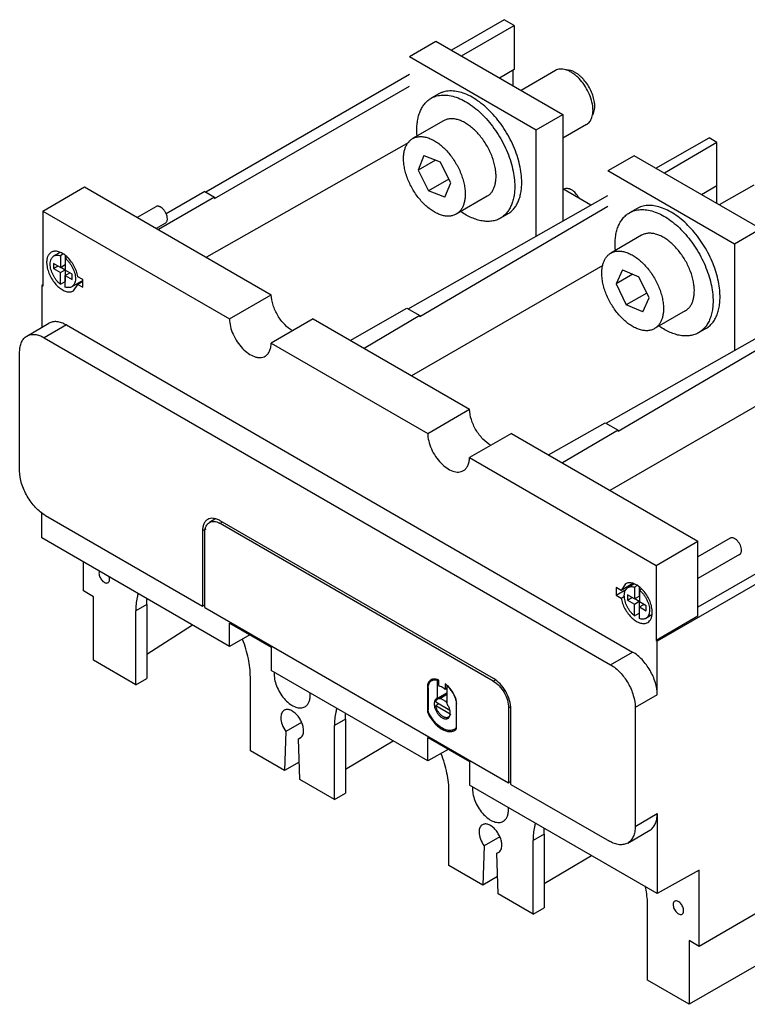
# Model space of a CAD drawing. Header units: millimetres. Extents: x 26 to 203, y 81 to 239.
# Tile 1 of 2: x 26 to 143, y 81 to 239. Entities that reach past the tile are written whole.
import ezdxf

# ---------------------------------------------------------------- set-up
doc = ezdxf.new("R2010")
doc.units = ezdxf.units.MM
doc.header["$LTSCALE"] = 20.775227
doc.layers.get('0').update_dxf_attribs({"linetype": 'CONTINUOUS'})

msp = doc.modelspace()

# ---------------------------------------------------------------- linework, layer by layer
at = {"color": 7}
for p, q in [((103.92, 238.73), (95.44, 233.83)), ((105.52, 237.81), (103.92, 238.73)), ((97.03, 232.91), (105.52, 237.81)), ((105.52, 237.81), (105.52, 230.73)), ((88.69, 232.83), (92.93, 235.28)), ((92.93, 235.28), (113.29, 223.52)), ((88.69, 232.83), (109.05, 221.07)), ((105.52, 230.73), (103.16, 229.37)), ((88.69, 229.93), (56.02, 211.07)), ((105.34, 228.12), (105.34, 230.63)), ((112.12, 230.58), (106.6, 227.39)), ((57.43, 210.05), (88.69, 228.09)), ((93.31, 226.77), (92.18, 226.12)), ((109.05, 221.07), (113.29, 223.52)), ((113.29, 223.52), (113.29, 206.42)), ((94.15, 222.51), (89.2, 219.65)), ((117.12, 221.92), (113.29, 219.71)), ((109.05, 204.02), (109.05, 221.07)), ((128.23, 214.9), (136.79, 219.76)), ((138.02, 219.04), (136.79, 219.76)), ((88.58, 219.03), (56.11, 200.61)), ((138.02, 219.04), (129.61, 214.1)), ((138.02, 209.25), (138.02, 219.04)), ((91.02, 216.93), (90.08, 214.61)), ((91.02, 216.93), (93.63, 215.91)), ((124.75, 216.91), (120.51, 214.46)), ((145.11, 205.15), (124.75, 216.91)), ((92.86, 216.21), (90.08, 214.61)), ((95.31, 212.57), (93.63, 215.91)), ((90.08, 214.61), (91.76, 211.27)), ((140.87, 202.7), (120.51, 214.46)), ((29.86, 208.01), (36.57, 211.89)), ((36.57, 211.89), (66.52, 194.6)), ((95.02, 213.15), (91.76, 211.27)), ((94.37, 210.25), (95.31, 212.57)), ((135.55, 210.67), (138.02, 212.12)), ((143.94, 212.2), (138.42, 209.02)), ((57.43, 210.25), (48.42, 205.05)), ((55.84, 211.17), (49.65, 207.6)), ((55.84, 211.17), (57.43, 210.25)), ((57.43, 210.25), (57.43, 210.05)), ((88.47, 192.34), (120.51, 210.52)), ((94.37, 210.25), (91.76, 211.27)), ((101.15, 210.39), (96.2, 207.53)), ((117.81, 208.99), (113.29, 211.6)), ((113.45, 211.5), (113.51, 211.54)), ((48.01, 208.73), (45.02, 207.01)), ((120.51, 208.75), (90.36, 191.04)), ((29.86, 208.01), (29.86, 195.97)), ((29.86, 208.01), (59.8, 190.72)), ((104.42, 207.53), (103.29, 206.88)), ((125.13, 208.4), (124, 207.75)), ((49.53, 206.1), (48.07, 205.25)), ((125.96, 204.14), (121.02, 201.28)), ((145.11, 205.15), (140.87, 202.7)), ((140.87, 202.7), (140.87, 185.65)), ((32.62, 201.4), (31.64, 200.83)), ((33.13, 201.14), (32.67, 200.87)), ((32.67, 200.87), (32.67, 198.99)), ((33.45, 200.84), (33.45, 199.44)), ((31.56, 199.63), (31.56, 198.81)), ((32.67, 198.99), (31.56, 199.63)), ((31.56, 198.81), (32.27, 199.22)), ((32.67, 198.99), (33.45, 199.44)), ((33.46, 200.41), (33.74, 200.57)), ((33.46, 200.41), (33.46, 198.53)), ((119.74, 199.31), (89.05, 181.59)), ((31.56, 198.81), (32.67, 198.17)), ((32.67, 198.17), (33.45, 198.62)), ((32.67, 196.29), (32.67, 198.17)), ((32.74, 199.03), (33.45, 198.62)), ((33.45, 198.62), (33.45, 196.74)), ((34.57, 197.89), (33.46, 198.53)), ((33.46, 197.71), (34.17, 198.12)), ((33.46, 195.83), (33.46, 197.71)), ((33.46, 197.71), (34.57, 197.07)), ((34.57, 197.07), (34.57, 197.89)), ((36.29, 197.03), (35.47, 197.5)), ((122.9, 198.58), (121.89, 196.34)), ((124.55, 197.88), (121.89, 196.34)), ((122.9, 198.58), (125.53, 197.46)), ((29.86, 196.17), (29.68, 196.07)), ((29.68, 196.07), (29.68, 189.35)), ((29.68, 196.07), (29.86, 195.97)), ((32.67, 196.29), (33.45, 196.74)), ((36.29, 196.91), (34.5, 195.87)), ((34.79, 195.22), (35.47, 196.27)), ((36.29, 196.75), (35.47, 196.27)), ((35.47, 196.27), (36.29, 195.8)), ((36.29, 195.8), (36.29, 197.03)), ((121.89, 196.34), (123.5, 192.98)), ((127.14, 194.1), (125.53, 197.46)), ((59.8, 190.72), (66.52, 194.6)), ((126.77, 194.87), (123.5, 192.98)), ((126.13, 191.86), (123.5, 192.98)), ((126.13, 191.86), (127.14, 194.1)), ((79.19, 187.28), (88.29, 192.44)), ((90.36, 191.25), (81.42, 186)), ((88.29, 192.44), (90.36, 191.25)), ((90.36, 191.25), (90.36, 191.04)), ((120.29, 173.97), (152.33, 192.15)), ((132.96, 192.01), (128.02, 189.16)), ((27.3, 187.98), (30.84, 190.02)), ((33.63, 189.75), (30.09, 187.7)), ((33.63, 189.75), (124.51, 137.28)), ((73.24, 190.72), (66.52, 186.84)), ((73.24, 190.72), (98.34, 176.23)), ((152.33, 190.38), (122.18, 172.67)), ((136.24, 189.16), (135.11, 188.51)), ((30.09, 187.7), (120.98, 135.24)), ((66.52, 186.84), (91.62, 172.35)), ((26.14, 166.34), (26.14, 185.42)), ((151.57, 180.94), (120.87, 163.22)), ((91.62, 172.35), (98.34, 176.23)), ((111.01, 168.91), (120.11, 174.07)), ((120.11, 174.07), (122.18, 172.87)), ((105.06, 172.35), (98.34, 168.47)), ((105.06, 172.35), (135, 155.06)), ((122.18, 172.87), (113.24, 167.62)), ((122.18, 172.87), (122.18, 172.67)), ((98.34, 168.47), (128.29, 151.18)), ((29.68, 155.58), (29.68, 159.61)), ((30.27, 159.18), (55.49, 144.63)), ((57.45, 158.58), (56.59, 158.08)), ((102.16, 133.04), (58.32, 158.35)), ((58.71, 158.12), (58.34, 157.9)), ((56.01, 157.01), (55.49, 156.71)), ((55.49, 156.71), (55.49, 144.63)), ((55.86, 144.41), (55.86, 156.48)), ((102.14, 132.62), (58.34, 157.9)), ((59.8, 138.19), (29.68, 155.58)), ((128.29, 151.18), (135, 155.06)), ((140.15, 155.54), (135, 152.57)), ((135, 143.02), (135, 155.06)), ((153.21, 154.96), (135, 144.45)), ((154.62, 154.14), (128.46, 139.04)), ((36.4, 147.08), (36.4, 151.7)), ((141.67, 152.91), (135, 149.06)), ((128.29, 151.18), (128.29, 139.14)), ((37.99, 146.16), (36.4, 147.08)), ((122.67, 147.16), (121.85, 147.63)), ((121.85, 147.63), (121.85, 146.41)), ((121.85, 146.41), (123.52, 147.37)), ((124.57, 148.26), (122.67, 147.16)), ((123.35, 148.22), (122.67, 147.16)), ((124.71, 148.18), (123.77, 147.63)), ((125.19, 147.9), (124.8, 147.68)), ((124.8, 147.68), (124.8, 145.79)), ((125.58, 147.68), (125.58, 146.24)), ((125.6, 147.22), (125.92, 147.4)), ((125.6, 147.22), (125.6, 145.34)), ((37.99, 135.95), (37.99, 146.16)), ((121.85, 146.41), (122.67, 145.93)), ((122.67, 145.93), (123.19, 146.24)), ((124.8, 145.79), (123.7, 146.43)), ((123.7, 146.43), (123.7, 145.62)), ((123.7, 145.62), (124.41, 146.02)), ((123.7, 145.62), (124.8, 144.98)), ((124.8, 145.79), (125.58, 146.24)), ((124.8, 144.98), (125.58, 145.43)), ((124.88, 145.84), (125.58, 145.43)), ((125.58, 145.43), (125.58, 143.54)), ((126.7, 144.7), (125.6, 145.34)), ((46.54, 144.89), (44.78, 143.87)), ((44.78, 132.03), (44.78, 143.87)), ((46.54, 144.89), (46.54, 133.05)), ((55.49, 144.63), (55.86, 144.84)), ((55.86, 144.41), (104.61, 116.27)), ((124.8, 143.1), (124.8, 144.98)), ((125.6, 144.52), (126.31, 144.93)), ((125.6, 144.52), (126.7, 143.88)), ((125.6, 142.64), (125.6, 144.52)), ((126.7, 143.88), (126.7, 144.7)), ((124.8, 143.1), (125.58, 143.54)), ((127.61, 143.25), (126.63, 142.68)), ((135, 143.02), (128.29, 139.14)), ((46.54, 136.93), (53.86, 141.62)), ((59.8, 138.19), (59.8, 141.93)), ((59.8, 141.93), (66.52, 138.06)), ((63.1, 140.03), (59.8, 138.19)), ((128.29, 139.14), (128.46, 139.04)), ((128.46, 130.43), (128.46, 139.04)), ((66.52, 138.06), (66.52, 134.31)), ((44.78, 132.03), (37.99, 135.95)), ((120.98, 135.24), (124.51, 137.28)), ((91.62, 119.82), (66.52, 134.31)), ((44.78, 132.03), (46.54, 133.05)), ((63.16, 121.42), (63.16, 133.26)), ((92.67, 132.92), (92.26, 132.69)), ((93.31, 132.81), (93.2, 132.75)), ((93.2, 129.86), (93.2, 132.75)), ((93.39, 132.79), (93.31, 132.82)), ((93.39, 131.96), (93.39, 132.79)), ((102.14, 132.62), (102.44, 132.79)), ((91.72, 131.69), (91.57, 131.6)), ((91.57, 131.6), (91.57, 127.95)), ((91.69, 131.54), (91.69, 128.03)), ((94.43, 131.3), (94.72, 131.46)), ((94.53, 132.11), (94.45, 132.17)), ((94.45, 132.17), (94.45, 131.34)), ((94.72, 131.5), (94.45, 131.34)), ((94.72, 131.87), (94.77, 131.9)), ((94.72, 131.87), (94.72, 128.98)), ((93.2, 129.86), (93.04, 129.8)), ((93.2, 129.86), (94.72, 130.74)), ((94.72, 130.62), (93.25, 129.77)), ((94.72, 130.45), (93.66, 129.84)), ((94.53, 129.34), (93.66, 129.84)), ((128.46, 130.43), (124.93, 128.39)), ((91.57, 127.95), (91.69, 128.02)), ((92.92, 129.27), (95.18, 127.97)), ((93.43, 128.98), (92.92, 128.68)), ((92.92, 128.68), (95.23, 127.35)), ((94.53, 129.34), (94.72, 129.45)), ((96.26, 128.94), (96.22, 128.92)), ((96.22, 125.41), (96.22, 128.92)), ((96.26, 125.24), (96.27, 128.89)), ((104.91, 128.5), (104.61, 128.33)), ((104.61, 128.33), (104.61, 116.27)), ((104.99, 116.05), (104.99, 128.14)), ((124.93, 128.39), (124.93, 109.31)), ((202.71, 129.03), (135.18, 90.05)), ((78.42, 126.49), (76.66, 125.47)), ((78.42, 126.49), (78.42, 114.65)), ((91.57, 127.95), (91.59, 127.71)), ((91.72, 127.78), (91.59, 127.71)), ((91.71, 127.39), (91.82, 127.45)), ((94.72, 126.57), (94.87, 126.64)), ((95.11, 126.92), (94.95, 126.83)), ((71.38, 125.99), (68.86, 124.54)), ((76.66, 113.63), (76.66, 125.47)), ((96.23, 125.06), (95.91, 124.87)), ((96.05, 124.97), (95.91, 124.87)), ((95.94, 124.7), (96.13, 124.84)), ((96.05, 124.97), (96.25, 125.09)), ((96.22, 125.41), (96.26, 125.43)), ((96.25, 125.02), (96.26, 125.24)), ((68.86, 124.54), (68.64, 118.26)), ((70.89, 123.37), (71.31, 123.61)), ((70.89, 123.37), (71.17, 123.47)), ((71.12, 116.83), (70.89, 123.37)), ((91.62, 123.56), (98.34, 119.69)), ((91.62, 119.82), (91.62, 123.56)), ((78.42, 118.46), (86.07, 123.03)), ((94.92, 121.66), (91.62, 119.82)), ((68.64, 118.26), (63.16, 121.42)), ((71.02, 119.63), (68.64, 118.26)), ((98.34, 119.69), (98.34, 115.94)), ((201.12, 119.75), (133.59, 80.76)), ((76.66, 113.63), (71.12, 116.83)), ((128.46, 98.55), (98.34, 115.94)), ((104.61, 116.27), (104.99, 116.48)), ((104.99, 116.05), (120.8, 106.92)), ((76.66, 113.63), (78.42, 114.65)), ((95.04, 103.01), (95.04, 114.85)), ((124.93, 109.31), (128.46, 111.35)), ((128.46, 111.35), (128.46, 98.55)), ((103.2, 107.64), (100.67, 106.18)), ((110.3, 108.08), (108.54, 107.06)), ((110.3, 108.08), (110.3, 96.24)), ((123.72, 106.63), (127.25, 108.68)), ((100.67, 106.18), (100.46, 99.89)), ((108.54, 95.22), (108.54, 107.06)), ((102.71, 105), (103.13, 105.24)), ((102.71, 105), (102.99, 105.1)), ((102.94, 98.46), (102.71, 105)), ((110.3, 100.12), (117.89, 104.66)), ((100.46, 99.89), (95.04, 103.01)), ((102.84, 101.26), (100.46, 99.89)), ((135.18, 102.29), (128.46, 98.55)), ((135.18, 90.05), (135.18, 102.29)), ((108.54, 95.22), (102.94, 98.46)), ((126.92, 84.61), (126.92, 96.45)), ((108.54, 95.22), (110.3, 96.24)), ((135.18, 90.05), (133.59, 90.97)), ((133.59, 90.97), (133.59, 80.76)), ((133.59, 80.76), (126.92, 84.61))]:
    msp.add_line(p, q, dxfattribs=at)
for centre, radius, start, end in [((94.04, 213.44), 8.56, 7.4644, 10.8086), ((133.65, 202.72), 11.95, 183.8385, 184.851), ((35.64, 199.45), 3.49, 231.0309, 231.3994), ((126.04, 195.09), 8.38, 6.0904, 10.8248), ((56.76, 155.18), 3.15, 59.972, 62.6977), ((127.77, 146.26), 3.49, 231.0309, 231.3994), ((92.55, 132.04), 0.876, 113.4543, 119.97), ((90.59, 127.48), 6.08, 46.0433, 46.6366), ((90.54, 127.43), 6.16, 38.7493, 46.0281), ((91.87, 128.57), 4.36, 38.0597, 39.4053), ((91.7, 128.44), 4.57, 29.8759, 38.037), ((91.62, 128.39), 4.67, 28.8684, 29.9273), ((92.46, 128.69), 3.77, 13.4414, 14.4423), ((97.85, 130.47), 6.87, 206.6837, 207.2956)]:
    msp.add_arc(centre, radius, start, end, dxfattribs=at)
for points, knots in [([(118.1, 224.89), (118.05, 225.31), (117.85, 226.16), (117.32, 227.38), (116.61, 228.53), (115.88, 229.36), (115.24, 229.91), (114.76, 230.25), (114.28, 230.52), (113.8, 230.7), (113.34, 230.8), (112.89, 230.82), (112.48, 230.75), (112.23, 230.64), (112.12, 230.58)], [0, 0, 0, 0, 0.136124, 0.281196, 0.428272, 0.570086, 0.637022, 0.700376, 0.759694, 0.814757, 0.865651, 0.912834, 0.957188, 1, 1, 1, 1]), ([(118.39, 225.46), (118.35, 225.78), (118.21, 226.42), (117.84, 227.37), (117.34, 228.27), (116.82, 228.96), (116.37, 229.44), (116.01, 229.77), (115.65, 230.05), (114.98, 230.47), (114.34, 230.69), (113.85, 230.67)], [0, 0, 0, 0, 0.129705, 0.267552, 0.408675, 0.547805, 0.615071, 0.680007, 0.742129, 0.801051, 1, 1, 1, 1]), ([(89.88, 221.04), (89.88, 221.33), (89.91, 221.89), (90.02, 222.71), (90.2, 223.46), (90.46, 224.16), (90.79, 224.78), (91.19, 225.32), (91.65, 225.77), (92, 226.02), (92.18, 226.12)], [0, 0, 0, 0, 0.148589, 0.289506, 0.422721, 0.548642, 0.668, 0.781937, 0.891987, 1, 1, 1, 1]), ([(92.18, 226.12), (92.32, 226.2), (92.6, 226.34), (93.06, 226.5), (93.54, 226.6), (94.22, 226.66), (95.13, 226.6), (96.25, 226.3), (97.4, 225.79), (98.55, 225.09), (99.68, 224.2), (100.78, 223.15), (101.8, 221.95), (102.74, 220.64), (103.58, 219.25), (104.29, 217.79), (104.86, 216.3), (105.27, 214.82), (105.53, 213.38), (105.59, 212.43), (105.59, 211.97)], [0, 0, 0, 0, 0.021332, 0.042893, 0.064898, 0.087543, 0.135318, 0.18722, 0.243657, 0.304605, 0.369693, 0.43829, 0.509576, 0.5826, 0.656331, 0.729708, 0.801684, 0.871278, 0.937615, 1, 1, 1, 1]), ([(106.72, 212.62), (106.72, 213.08), (106.66, 214.03), (106.4, 215.48), (105.99, 216.96), (105.42, 218.44), (104.71, 219.9), (103.87, 221.3), (102.93, 222.61), (101.91, 223.8), (100.81, 224.85), (99.68, 225.74), (98.53, 226.45), (97.38, 226.95), (96.26, 227.25), (95.35, 227.32), (94.67, 227.25), (94.19, 227.15), (93.74, 226.99), (93.45, 226.85), (93.31, 226.77)], [0, 0, 0, 0, 0.062385, 0.128722, 0.198315, 0.270291, 0.343668, 0.4174, 0.490424, 0.56171, 0.630308, 0.695395, 0.756343, 0.812781, 0.864682, 0.912457, 0.935102, 0.957107, 0.978668, 1, 1, 1, 1]), ([(117.12, 221.92), (117.21, 221.97), (117.4, 222.11), (117.64, 222.37), (117.84, 222.69), (118.05, 223.19), (118.18, 223.94), (118.15, 224.56), (118.1, 224.89)], [0, 0, 0, 0, 0.103514, 0.209839, 0.321424, 0.440132, 0.702477, 1, 1, 1, 1]), ([(118.12, 223.46), (118.27, 223.74), (118.41, 224.22), (118.45, 224.9), (118.42, 225.27), (118.39, 225.46)], [0, 0, 0, 0, 0.457127, 0.718253, 1, 1, 1, 1]), ([(102.45, 215.04), (102.34, 215.61), (102.01, 216.76), (101.24, 218.4), (100.39, 219.67), (99.61, 220.58), (98.99, 221.19), (98.35, 221.71), (97.7, 222.15), (97.05, 222.48), (96.41, 222.71), (95.78, 222.84), (95.19, 222.85), (94.64, 222.74), (94.3, 222.6), (94.15, 222.51)], [0, 0, 0, 0, 0.139495, 0.286004, 0.432901, 0.504436, 0.573612, 0.63975, 0.702299, 0.760884, 0.815351, 0.865833, 0.912804, 0.957121, 1, 1, 1, 1]), ([(87.81, 215.49), (87.78, 215.72), (87.74, 216.18), (87.75, 216.85), (87.82, 217.48), (87.97, 218.05), (88.18, 218.57), (88.45, 219.01), (88.79, 219.38), (89.06, 219.57), (89.2, 219.65)], [0, 0, 0, 0, 0.152984, 0.29761, 0.43335, 0.560254, 0.678855, 0.790343, 0.896576, 1, 1, 1, 1]), ([(89.2, 219.65), (89.36, 219.74), (89.71, 219.89), (90.29, 219.99), (90.91, 219.97), (91.56, 219.83), (92.23, 219.57), (92.9, 219.2), (93.58, 218.72), (94.23, 218.15), (94.86, 217.5), (95.65, 216.53), (96.32, 215.45), (96.86, 214.3), (97.19, 213.43), (97.44, 212.56), (97.54, 211.98), (97.58, 211.69)], [0, 0, 0, 0, 0.042796, 0.087133, 0.134298, 0.185172, 0.240214, 0.299509, 0.362838, 0.429746, 0.499599, 0.571632, 0.718649, 0.791921, 0.863784, 0.933401, 1, 1, 1, 1]), ([(89.92, 220.09), (89.92, 220.17), (89.89, 220.48), (89.88, 220.8), (89.88, 221.04)], [0, 0, 0, 0, 0.254615, 1, 1, 1, 1]), ([(96.2, 207.53), (96.03, 207.43), (95.68, 207.28), (95.11, 207.19), (94.48, 207.21), (93.83, 207.35), (93.16, 207.61), (92.49, 207.98), (91.81, 208.46), (91.16, 209.03), (90.53, 209.68), (89.74, 210.65), (89.07, 211.73), (88.53, 212.88), (88.2, 213.75), (87.95, 214.62), (87.85, 215.2), (87.81, 215.49)], [0, 0, 0, 0, 0.042796, 0.087133, 0.134298, 0.185172, 0.240214, 0.299509, 0.362838, 0.429746, 0.499599, 0.571632, 0.718649, 0.791921, 0.863784, 0.933401, 1, 1, 1, 1]), ([(101.15, 210.39), (101.28, 210.47), (101.55, 210.66), (101.89, 211.03), (102.16, 211.47), (102.37, 211.98), (102.52, 212.56), (102.59, 213.18), (102.6, 213.85), (102.56, 214.31), (102.53, 214.55)], [0, 0, 0, 0, 0.103423, 0.209654, 0.321142, 0.439742, 0.566645, 0.702385, 0.847015, 1, 1, 1, 1]), ([(97.58, 211.69), (97.61, 211.46), (97.65, 211), (97.64, 210.33), (97.57, 209.7), (97.42, 209.12), (97.21, 208.61), (96.94, 208.17), (96.6, 207.8), (96.33, 207.61), (96.2, 207.53)], [0, 0, 0, 0, 0.152984, 0.29761, 0.43335, 0.560254, 0.678855, 0.790343, 0.896576, 1, 1, 1, 1]), ([(105.59, 211.97), (105.59, 211.68), (105.57, 211.11), (105.46, 210.3), (105.27, 209.54), (105.01, 208.85), (104.68, 208.23), (104.29, 207.69), (103.82, 207.23), (103.47, 206.99), (103.29, 206.88)], [0, 0, 0, 0, 0.148589, 0.289506, 0.422721, 0.548642, 0.668, 0.781937, 0.891987, 1, 1, 1, 1]), ([(104.42, 207.53), (104.61, 207.64), (104.96, 207.88), (105.42, 208.34), (105.82, 208.88), (106.15, 209.5), (106.4, 210.19), (106.59, 210.95), (106.7, 211.77), (106.72, 212.33), (106.72, 212.62)], [0, 0, 0, 0, 0.108013, 0.218062, 0.331999, 0.451357, 0.577278, 0.710493, 0.851411, 1, 1, 1, 1]), ([(115.92, 210.14), (115.76, 210.4), (115.41, 210.89), (114.86, 211.35), (114.4, 211.58), (114.08, 211.65), (113.77, 211.65), (113.59, 211.58), (113.51, 211.54)], [0, 0, 0, 0, 0.306155, 0.582845, 0.70383, 0.812015, 0.909254, 1, 1, 1, 1]), ([(49.85, 206.8), (49.85, 206.93), (49.81, 207.2), (49.67, 207.6), (49.46, 207.99), (49.2, 208.33), (48.94, 208.56), (48.72, 208.69), (48.57, 208.76), (48.41, 208.8), (48.27, 208.81), (48.13, 208.79), (48.05, 208.76), (48.01, 208.73)], [0, 0, 0, 0, 0.128655, 0.270205, 0.41732, 0.561629, 0.695265, 0.756271, 0.812761, 0.864712, 0.912534, 0.957151, 1, 1, 1, 1]), ([(138.52, 194.99), (138.49, 195.45), (138.37, 196.39), (138.04, 197.81), (137.57, 199.24), (136.96, 200.67), (136.23, 202.06), (135.38, 203.38), (134.44, 204.62), (133.43, 205.73), (132.36, 206.71), (131.26, 207.53), (130.15, 208.18), (129.04, 208.63), (127.96, 208.9), (127.09, 208.94), (126.44, 208.87), (125.98, 208.77), (125.54, 208.62), (125.27, 208.48), (125.13, 208.4)], [0, 0, 0, 0, 0.064511, 0.132518, 0.203283, 0.275939, 0.349539, 0.423096, 0.495625, 0.566184, 0.633916, 0.698096, 0.758182, 0.813883, 0.865231, 0.912662, 0.935207, 0.957153, 0.978683, 1, 1, 1, 1]), ([(103.29, 206.88), (103.09, 206.76), (102.65, 206.56), (101.93, 206.39), (101.16, 206.34), (100.35, 206.42), (99.52, 206.62), (98.66, 206.94), (97.79, 207.38), (97.23, 207.74), (96.95, 207.93)], [0, 0, 0, 0, 0.105118, 0.212742, 0.325095, 0.443923, 0.570415, 0.705216, 0.848492, 1, 1, 1, 1]), ([(121.73, 201.92), (121.71, 202.25), (121.69, 202.9), (121.76, 203.84), (121.91, 204.71), (122.16, 205.51), (122.5, 206.22), (122.92, 206.84), (123.42, 207.36), (123.8, 207.63), (124, 207.75)], [0, 0, 0, 0, 0.150959, 0.293793, 0.428272, 0.554641, 0.673559, 0.786214, 0.894312, 1, 1, 1, 1]), ([(124, 207.75), (124.14, 207.83), (124.41, 207.96), (124.85, 208.12), (125.31, 208.22), (125.96, 208.29), (126.83, 208.24), (127.91, 207.98), (129.02, 207.52), (130.13, 206.88), (131.23, 206.06), (132.3, 205.08), (133.31, 203.96), (134.25, 202.73), (135.1, 201.41), (135.83, 200.02), (136.44, 198.59), (136.91, 197.15), (137.24, 195.74), (137.36, 194.8), (137.39, 194.34)], [0, 0, 0, 0, 0.021317, 0.042847, 0.064793, 0.087338, 0.13477, 0.186117, 0.241819, 0.301905, 0.366084, 0.433816, 0.504375, 0.576904, 0.65046, 0.72406, 0.796716, 0.867482, 0.935488, 1, 1, 1, 1]), ([(49.53, 206.1), (49.56, 206.11), (49.6, 206.15), (49.69, 206.23), (49.78, 206.37), (49.83, 206.57), (49.85, 206.72), (49.85, 206.8)], [0, 0, 0, 0, 0.10816, 0.218362, 0.451357, 0.710431, 1, 1, 1, 1]), ([(134.27, 196.67), (134.16, 197.24), (133.83, 198.39), (133.06, 200.03), (132.21, 201.3), (131.43, 202.21), (130.81, 202.82), (130.17, 203.34), (129.52, 203.77), (128.87, 204.11), (128.23, 204.34), (127.6, 204.47), (127.01, 204.48), (126.46, 204.37), (126.12, 204.23), (125.96, 204.14)], [0, 0, 0, 0, 0.13947, 0.285972, 0.432871, 0.504409, 0.57359, 0.639733, 0.702287, 0.760877, 0.815348, 0.865832, 0.912804, 0.957122, 1, 1, 1, 1]), ([(31.21, 201.41), (31.1, 201.34), (30.88, 201.16), (30.64, 200.77), (30.5, 200.3), (30.47, 199.95), (30.47, 199.77)], [0, 0, 0, 0, 0.217782, 0.450908, 0.71031, 1, 1, 1, 1]), ([(31.04, 199.52), (31.04, 199.66), (31.06, 199.94), (31.16, 200.26), (31.28, 200.48), (31.38, 200.62), (31.5, 200.74), (31.59, 200.8), (31.64, 200.83)], [0, 0, 0, 0, 0.289411, 0.548291, 0.667745, 0.781771, 0.891905, 1, 1, 1, 1]), ([(33.7, 200.72), (33.49, 200.91), (33.08, 201.22), (32.41, 201.53), (31.77, 201.62), (31.38, 201.5), (31.21, 201.41)], [0, 0, 0, 0, 0.302563, 0.5681, 0.796399, 1, 1, 1, 1]), ([(31.64, 200.83), (31.71, 200.87), (31.86, 200.93), (32.12, 200.97), (32.39, 200.95), (32.58, 200.9), (32.67, 200.87)], [0, 0, 0, 0, 0.228937, 0.467261, 0.722664, 1, 1, 1, 1]), ([(35.47, 197.5), (35.42, 197.8), (35.26, 198.4), (34.87, 199.26), (34.35, 200.05), (33.92, 200.51), (33.7, 200.72)], [0, 0, 0, 0, 0.241738, 0.497048, 0.753895, 1, 1, 1, 1]), ([(119.61, 197.31), (119.56, 197.75), (119.55, 198.39), (119.66, 199.21), (119.81, 199.76), (120.02, 200.24), (120.3, 200.67), (120.63, 201.02), (120.88, 201.2), (121.02, 201.28)], [0, 0, 0, 0, 0.295933, 0.431228, 0.557956, 0.676707, 0.788675, 0.895663, 1, 1, 1, 1]), ([(121.02, 201.28), (121.18, 201.38), (121.54, 201.53), (122.12, 201.62), (122.75, 201.6), (123.42, 201.45), (124.1, 201.17), (124.78, 200.79), (125.46, 200.3), (126.13, 199.71), (126.76, 199.04), (127.55, 198.04), (128.22, 196.93), (128.75, 195.76), (129.07, 194.88), (129.3, 194), (129.39, 193.41), (129.42, 193.13)], [0, 0, 0, 0, 0.042782, 0.08715, 0.134416, 0.185472, 0.24077, 0.300373, 0.364036, 0.431269, 0.501405, 0.573642, 0.720693, 0.793742, 0.865195, 0.934202, 1, 1, 1, 1]), ([(30.47, 199.77), (30.47, 199.72), (30.48, 199.51), (30.5, 199.29), (30.53, 199.13)], [0, 0, 0, 0, 0.241214, 1, 1, 1, 1]), ([(30.53, 199.13), (30.58, 198.83), (30.74, 198.24), (31.13, 197.39), (31.64, 196.6), (32.25, 195.93), (32.91, 195.42), (33.58, 195.1), (34.23, 195.01), (34.63, 195.12), (34.79, 195.22)], [0, 0, 0, 0, 0.138431, 0.284632, 0.431815, 0.573065, 0.702366, 0.815823, 0.913249, 1, 1, 1, 1]), ([(32.67, 196.29), (32.55, 196.38), (32.32, 196.59), (32.01, 196.95), (31.74, 197.34), (31.49, 197.77), (31.3, 198.21), (31.15, 198.65), (31.06, 199.09), (31.04, 199.38), (31.04, 199.52)], [0, 0, 0, 0, 0.12125, 0.248388, 0.379128, 0.510958, 0.641305, 0.767682, 0.887852, 1, 1, 1, 1]), ([(33.46, 200.41), (33.58, 200.32), (33.81, 200.11), (34.12, 199.75), (34.4, 199.36), (34.64, 198.93), (34.83, 198.49), (34.98, 198.05), (35.07, 197.61), (35.09, 197.32), (35.09, 197.18)], [0, 0, 0, 0, 0.12125, 0.248388, 0.379128, 0.510958, 0.641305, 0.767682, 0.887852, 1, 1, 1, 1]), ([(35.09, 197.18), (35.09, 197.04), (35.07, 196.76), (34.97, 196.44), (34.86, 196.22), (34.75, 196.08), (34.63, 195.96), (34.54, 195.9), (34.5, 195.87)], [0, 0, 0, 0, 0.289411, 0.548291, 0.667745, 0.781771, 0.891905, 1, 1, 1, 1]), ([(128.02, 189.16), (127.85, 189.06), (127.5, 188.91), (126.91, 188.81), (126.28, 188.84), (125.61, 188.99), (124.93, 189.26), (124.25, 189.65), (123.57, 190.14), (122.9, 190.73), (122.27, 191.4), (121.48, 192.4), (120.81, 193.5), (120.28, 194.67), (119.96, 195.56), (119.73, 196.44), (119.64, 197.02), (119.61, 197.31)], [0, 0, 0, 0, 0.042782, 0.08715, 0.134416, 0.185472, 0.24077, 0.300373, 0.364036, 0.431269, 0.501405, 0.573642, 0.720693, 0.793742, 0.865195, 0.934202, 1, 1, 1, 1]), ([(132.96, 192.01), (133.1, 192.09), (133.35, 192.28), (133.68, 192.63), (133.96, 193.05), (134.17, 193.54), (134.32, 194.08), (134.44, 194.9), (134.42, 195.55), (134.37, 195.98)], [0, 0, 0, 0, 0.104335, 0.211322, 0.323289, 0.44204, 0.568768, 0.704063, 1, 1, 1, 1]), ([(34.5, 195.87), (34.43, 195.83), (34.27, 195.77), (34.02, 195.73), (33.74, 195.75), (33.56, 195.8), (33.46, 195.83)], [0, 0, 0, 0, 0.228937, 0.467261, 0.722664, 1, 1, 1, 1]), ([(69.97, 188.81), (69.49, 189.07), (68.58, 189.81), (67.5, 191.24), (66.76, 192.87), (66.53, 194.04), (66.52, 194.6)], [0, 0, 0, 0, 0.234858, 0.496904, 0.760622, 1, 1, 1, 1]), ([(137.39, 194.34), (137.41, 194.01), (137.43, 193.36), (137.36, 192.42), (137.2, 191.55), (136.95, 190.75), (136.62, 190.04), (136.2, 189.42), (135.7, 188.9), (135.31, 188.63), (135.11, 188.51)], [0, 0, 0, 0, 0.150959, 0.293793, 0.428272, 0.554641, 0.673559, 0.786214, 0.894312, 1, 1, 1, 1]), ([(136.24, 189.16), (136.44, 189.28), (136.83, 189.55), (137.33, 190.07), (137.75, 190.69), (138.08, 191.4), (138.33, 192.2), (138.49, 193.08), (138.56, 194.01), (138.54, 194.66), (138.52, 194.99)], [0, 0, 0, 0, 0.105688, 0.213785, 0.32644, 0.445358, 0.571727, 0.706206, 0.84904, 1, 1, 1, 1]), ([(129.42, 193.13), (129.47, 192.69), (129.49, 192.05), (129.37, 191.23), (129.22, 190.68), (129.01, 190.19), (128.73, 189.77), (128.41, 189.42), (128.15, 189.23), (128.02, 189.16)], [0, 0, 0, 0, 0.295933, 0.431228, 0.557956, 0.676707, 0.788675, 0.895663, 1, 1, 1, 1]), ([(33.63, 189.75), (33.38, 189.89), (32.9, 190.12), (32.15, 190.3), (31.44, 190.28), (31.02, 190.13), (30.84, 190.02)], [0, 0, 0, 0, 0.289775, 0.549069, 0.782225, 1, 1, 1, 1]), ([(59.8, 190.72), (59.81, 190.32), (59.93, 189.47), (60.37, 188.22), (61.03, 187.03), (61.86, 185.99), (62.79, 185.17), (63.63, 184.72), (64.29, 184.54), (64.74, 184.51), (65.16, 184.58), (65.42, 184.68), (65.54, 184.75)], [0, 0, 0, 0, 0.129693, 0.271774, 0.418956, 0.562983, 0.696185, 0.813023, 0.864835, 0.912574, 0.957155, 1, 1, 1, 1]), ([(27.3, 187.98), (27.49, 188.09), (27.91, 188.24), (28.61, 188.26), (29.36, 188.08), (29.85, 187.85), (30.09, 187.7)], [0, 0, 0, 0, 0.217775, 0.450931, 0.710225, 1, 1, 1, 1]), ([(135.11, 188.51), (134.91, 188.39), (134.47, 188.19), (133.76, 188.02), (132.99, 187.97), (132.19, 188.04), (131.36, 188.24), (130.51, 188.56), (129.64, 188.99), (129.08, 189.35), (128.8, 189.54)], [0, 0, 0, 0, 0.105235, 0.212956, 0.325371, 0.444218, 0.570683, 0.705419, 0.848601, 1, 1, 1, 1]), ([(26.14, 185.42), (26.14, 185.71), (26.19, 186.24), (26.4, 186.98), (26.77, 187.58), (27.12, 187.87), (27.3, 187.98)], [0, 0, 0, 0, 0.289776, 0.54907, 0.782226, 1, 1, 1, 1]), ([(65.54, 184.75), (65.69, 184.84), (65.97, 185.08), (66.28, 185.57), (66.47, 186.17), (66.51, 186.61), (66.52, 186.84)], [0, 0, 0, 0, 0.21893, 0.452547, 0.711501, 1, 1, 1, 1]), ([(101.79, 170.44), (101.31, 170.7), (100.4, 171.44), (99.32, 172.87), (98.58, 174.5), (98.35, 175.67), (98.34, 176.23)], [0, 0, 0, 0, 0.234858, 0.496904, 0.760622, 1, 1, 1, 1]), ([(91.62, 172.35), (91.63, 171.95), (91.75, 171.1), (92.19, 169.85), (92.85, 168.66), (93.68, 167.61), (94.61, 166.8), (95.45, 166.34), (96.11, 166.17), (96.56, 166.14), (96.98, 166.21), (97.24, 166.31), (97.36, 166.38)], [0, 0, 0, 0, 0.129693, 0.271774, 0.418956, 0.562983, 0.696185, 0.813023, 0.864835, 0.912574, 0.957155, 1, 1, 1, 1]), ([(97.36, 166.38), (97.51, 166.47), (97.79, 166.7), (98.1, 167.2), (98.29, 167.8), (98.33, 168.24), (98.34, 168.47)], [0, 0, 0, 0, 0.21893, 0.452547, 0.711501, 1, 1, 1, 1]), ([(30.27, 159.18), (29.69, 159.52), (28.58, 160.46), (27.28, 162.23), (26.4, 164.23), (26.14, 165.66), (26.14, 166.34)], [0, 0, 0, 0, 0.237228, 0.499999, 0.762771, 1, 1, 1, 1]), ([(56.32, 158.54), (56.18, 158.47), (55.94, 158.26), (55.68, 157.83), (55.52, 157.3), (55.49, 156.92), (55.49, 156.71)], [0, 0, 0, 0, 0.217783, 0.45091, 0.710297, 1, 1, 1, 1]), ([(55.86, 156.48), (55.86, 156.65), (55.89, 156.99), (56.03, 157.45), (56.26, 157.83), (56.47, 158.01), (56.59, 158.08)], [0, 0, 0, 0, 0.289696, 0.549072, 0.782202, 1, 1, 1, 1]), ([(58.32, 158.35), (58.14, 158.45), (57.79, 158.61), (57.26, 158.74), (56.75, 158.73), (56.45, 158.62), (56.32, 158.54)], [0, 0, 0, 0, 0.289702, 0.549088, 0.782216, 1, 1, 1, 1]), ([(56.59, 158.08), (56.69, 158.14), (56.94, 158.23), (57.34, 158.25), (57.78, 158.17), (58.06, 158.05), (58.21, 157.97)], [0, 0, 0, 0, 0.220706, 0.455072, 0.713243, 1, 1, 1, 1]), ([(141.98, 153.6), (141.98, 153.73), (141.95, 154.01), (141.81, 154.41), (141.6, 154.79), (141.34, 155.13), (141.08, 155.36), (140.86, 155.5), (140.7, 155.57), (140.55, 155.61), (140.4, 155.62), (140.27, 155.6), (140.18, 155.56), (140.15, 155.54)], [0, 0, 0, 0, 0.128655, 0.270205, 0.41732, 0.561629, 0.695265, 0.756271, 0.812761, 0.864712, 0.912534, 0.957151, 1, 1, 1, 1]), ([(141.67, 152.91), (141.69, 152.92), (141.74, 152.95), (141.83, 153.04), (141.91, 153.18), (141.97, 153.38), (141.98, 153.53), (141.98, 153.6)], [0, 0, 0, 0, 0.10816, 0.218362, 0.451357, 0.710431, 1, 1, 1, 1]), ([(38.93, 150.26), (38.92, 150.24), (38.88, 150.13), (38.87, 150.02), (38.87, 149.94)], [0, 0, 0, 0, 0.231187, 1, 1, 1, 1]), ([(38.87, 149.94), (38.87, 149.83), (38.9, 149.62), (39.01, 149.3), (39.17, 149), (39.38, 148.73), (39.62, 148.52), (39.87, 148.38), (40.11, 148.33), (40.26, 148.37), (40.32, 148.41)], [0, 0, 0, 0, 0.128797, 0.270605, 0.41788, 0.562376, 0.696192, 0.81359, 0.913066, 1, 1, 1, 1]), ([(40.32, 148.41), (40.36, 148.43), (40.43, 148.49), (40.51, 148.62), (40.56, 148.78), (40.57, 148.9), (40.57, 148.96)], [0, 0, 0, 0, 0.217691, 0.450887, 0.710621, 1, 1, 1, 1]), ([(40.57, 148.96), (40.57, 148.99), (40.56, 149.12), (40.54, 149.25), (40.51, 149.35)], [0, 0, 0, 0, 0.235265, 1, 1, 1, 1]), ([(123.18, 146.32), (123.18, 146.47), (123.2, 146.75), (123.3, 147.07), (123.41, 147.29), (123.52, 147.43), (123.63, 147.54), (123.72, 147.61), (123.77, 147.63)], [0, 0, 0, 0, 0.289411, 0.548291, 0.667745, 0.781771, 0.891905, 1, 1, 1, 1]), ([(125.9, 147.47), (125.69, 147.66), (125.27, 148), (124.58, 148.32), (123.92, 148.43), (123.52, 148.31), (123.35, 148.22)], [0, 0, 0, 0, 0.303422, 0.569588, 0.7976, 1, 1, 1, 1]), ([(123.77, 147.63), (123.84, 147.67), (124, 147.74), (124.25, 147.78), (124.53, 147.76), (124.71, 147.71), (124.8, 147.68)], [0, 0, 0, 0, 0.228937, 0.467261, 0.722664, 1, 1, 1, 1]), ([(125.6, 147.22), (125.72, 147.12), (125.94, 146.91), (126.25, 146.56), (126.53, 146.16), (126.77, 145.74), (126.97, 145.3), (127.11, 144.85), (127.2, 144.42), (127.23, 144.13), (127.23, 143.99)], [0, 0, 0, 0, 0.12125, 0.248388, 0.379128, 0.510958, 0.641305, 0.767682, 0.887852, 1, 1, 1, 1]), ([(127.61, 144.31), (127.56, 144.59), (127.4, 145.18), (126.9, 146.29), (126.34, 147.05), (125.9, 147.47)], [0, 0, 0, 0, 0.241606, 0.49675, 1, 1, 1, 1]), ([(45.16, 146.69), (45.1, 146.48), (44.86, 145.56), (44.78, 144.6), (44.78, 143.87)], [0, 0, 0, 0, 0.235227, 1, 1, 1, 1]), ([(46.54, 144.89), (46.54, 144.97), (46.55, 145.29), (46.56, 145.6), (46.58, 145.84)], [0, 0, 0, 0, 0.254287, 1, 1, 1, 1]), ([(122.67, 145.93), (122.72, 145.64), (122.88, 145.04), (123.26, 144.19), (123.78, 143.4), (124.39, 142.73), (125.05, 142.22), (125.72, 141.91), (126.37, 141.82), (126.76, 141.93), (126.93, 142.02)], [0, 0, 0, 0, 0.138429, 0.284624, 0.431809, 0.573061, 0.702365, 0.815824, 0.91325, 1, 1, 1, 1]), ([(124.8, 143.1), (124.69, 143.19), (124.46, 143.4), (124.15, 143.75), (123.87, 144.15), (123.63, 144.57), (123.44, 145.02), (123.29, 145.46), (123.2, 145.9), (123.18, 146.19), (123.18, 146.32)], [0, 0, 0, 0, 0.12125, 0.248388, 0.379128, 0.510958, 0.641305, 0.767682, 0.887852, 1, 1, 1, 1]), ([(127.23, 143.99), (127.23, 143.84), (127.2, 143.57), (127.11, 143.24), (126.99, 143.03), (126.89, 142.89), (126.77, 142.77), (126.68, 142.71), (126.63, 142.68)], [0, 0, 0, 0, 0.289411, 0.548291, 0.667745, 0.781771, 0.891905, 1, 1, 1, 1]), ([(127.67, 143.66), (127.67, 143.71), (127.66, 143.93), (127.64, 144.14), (127.61, 144.31)], [0, 0, 0, 0, 0.241214, 1, 1, 1, 1]), ([(126.63, 142.68), (126.56, 142.64), (126.41, 142.57), (126.15, 142.54), (125.88, 142.56), (125.69, 142.6), (125.6, 142.64)], [0, 0, 0, 0, 0.228937, 0.467261, 0.722664, 1, 1, 1, 1]), ([(126.93, 142.02), (127.04, 142.09), (127.26, 142.28), (127.5, 142.66), (127.64, 143.13), (127.67, 143.48), (127.67, 143.66)], [0, 0, 0, 0, 0.217782, 0.450908, 0.71031, 1, 1, 1, 1]), ([(63.16, 133.26), (63.16, 134.25), (62.92, 136.31), (62.31, 138.3), (61.92, 139.31)], [0, 0, 0, 0, 0.47736, 1, 1, 1, 1]), ([(128.46, 130.43), (128.46, 131.08), (128.22, 132.45), (127.37, 134.37), (126.13, 136.06), (125.07, 136.95), (124.51, 137.28)], [0, 0, 0, 0, 0.237229, 0.500001, 0.762772, 1, 1, 1, 1]), ([(120.98, 135.24), (121.54, 134.91), (122.6, 134.02), (123.84, 132.32), (124.68, 130.41), (124.93, 129.04), (124.93, 128.39)], [0, 0, 0, 0, 0.237228, 0.499999, 0.762771, 1, 1, 1, 1]), ([(67, 134.04), (67, 134.01), (66.99, 133.9), (66.99, 133.79), (66.99, 133.7)], [0, 0, 0, 0, 0.245152, 1, 1, 1, 1]), ([(66.99, 133.7), (66.99, 133.35), (67.09, 132.62), (67.45, 131.54), (68.01, 130.5), (68.73, 129.59), (69.53, 128.87), (70.27, 128.47), (70.84, 128.32), (71.23, 128.29), (71.6, 128.35), (71.82, 128.44), (71.92, 128.5)], [0, 0, 0, 0, 0.128693, 0.27028, 0.417438, 0.561779, 0.695448, 0.812711, 0.864674, 0.91251, 0.957138, 1, 1, 1, 1]), ([(92.12, 132.8), (92.03, 132.75), (91.87, 132.62), (91.7, 132.34), (91.59, 131.99), (91.57, 131.74), (91.57, 131.6)], [0, 0, 0, 0, 0.217802, 0.450914, 0.710301, 1, 1, 1, 1]), ([(92.5, 132.92), (92.47, 132.92), (92.37, 132.91), (92.27, 132.88), (92.2, 132.85)], [0, 0, 0, 0, 0.256048, 1, 1, 1, 1]), ([(92.26, 132.69), (92.32, 132.72), (92.46, 132.78), (92.69, 132.82), (92.94, 132.81), (93.11, 132.77), (93.2, 132.75)], [0, 0, 0, 0, 0.23074, 0.469977, 0.724821, 1, 1, 1, 1]), ([(93.31, 132.82), (93.24, 132.84), (92.98, 132.91), (92.7, 132.94), (92.5, 132.92)], [0, 0, 0, 0, 0.266577, 1, 1, 1, 1]), ([(104.99, 128.14), (104.99, 128.6), (104.81, 129.58), (104.21, 130.95), (103.32, 132.16), (102.56, 132.8), (102.16, 133.04)], [0, 0, 0, 0, 0.237241, 0.500001, 0.76276, 1, 1, 1, 1]), ([(91.69, 131.54), (91.69, 131.66), (91.72, 131.91), (91.82, 132.19), (91.93, 132.38), (92.02, 132.5), (92.13, 132.61), (92.22, 132.66), (92.26, 132.69)], [0, 0, 0, 0, 0.286309, 0.544123, 0.663927, 0.778861, 0.890332, 1, 1, 1, 1]), ([(93.48, 131.82), (93.46, 131.83), (93.42, 131.86), (93.39, 131.92), (93.39, 131.96)], [0, 0, 0, 0, 0.228862, 1, 1, 1, 1]), ([(94.35, 131.32), (94.28, 131.38), (94.02, 131.59), (93.71, 131.75), (93.48, 131.82)], [0, 0, 0, 0, 0.271248, 1, 1, 1, 1]), ([(94.43, 131.3), (94.42, 131.29), (94.4, 131.29), (94.37, 131.31), (94.35, 131.32)], [0, 0, 0, 0, 0.204353, 1, 1, 1, 1]), ([(94.45, 131.34), (94.45, 131.34), (94.45, 131.32), (94.44, 131.3), (94.43, 131.3)], [0, 0, 0, 0, 0.29257, 1, 1, 1, 1]), ([(94.77, 131.9), (94.75, 131.92), (94.67, 131.99), (94.59, 132.06), (94.53, 132.11)], [0, 0, 0, 0, 0.252942, 1, 1, 1, 1]), ([(94.72, 131.87), (94.76, 131.83), (94.95, 131.67), (95.12, 131.48), (95.24, 131.34)], [0, 0, 0, 0, 0.241861, 1, 1, 1, 1]), ([(96.27, 128.89), (96.27, 129.09), (96.22, 129.51), (95.97, 130.34), (95.62, 130.93), (95.34, 131.28)], [0, 0, 0, 0, 0.228316, 0.478263, 1, 1, 1, 1]), ([(102.14, 132.62), (102.49, 132.41), (103.15, 131.85), (103.93, 130.79), (104.46, 129.59), (104.61, 128.73), (104.61, 128.33)], [0, 0, 0, 0, 0.237237, 0.499999, 0.762761, 1, 1, 1, 1]), ([(71.92, 128.5), (72.06, 128.57), (72.31, 128.79), (72.58, 129.22), (72.74, 129.77), (72.77, 130.16), (72.77, 130.37)], [0, 0, 0, 0, 0.217784, 0.450917, 0.710308, 1, 1, 1, 1]), ([(72.77, 130.37), (72.77, 130.4), (72.77, 130.51), (72.76, 130.63), (72.75, 130.72)], [0, 0, 0, 0, 0.245078, 1, 1, 1, 1]), ([(93.04, 129.8), (93.01, 129.78), (92.96, 129.74), (92.88, 129.67), (92.81, 129.58), (92.74, 129.44), (92.68, 129.23), (92.66, 129.06), (92.66, 128.96)], [0, 0, 0, 0, 0.108103, 0.218229, 0.332256, 0.45171, 0.71059, 1, 1, 1, 1]), ([(92.92, 129.27), (92.93, 129.33), (92.96, 129.43), (93.04, 129.57), (93.13, 129.69), (93.21, 129.75), (93.25, 129.77)], [0, 0, 0, 0, 0.27621, 0.531315, 0.770115, 1, 1, 1, 1]), ([(93.25, 129.77), (93.28, 129.79), (93.34, 129.82), (93.48, 129.85), (93.59, 129.85), (93.66, 129.84)], [0, 0, 0, 0, 0.238625, 0.482224, 1, 1, 1, 1]), ([(95.71, 130.64), (95.8, 130.48), (95.96, 130.15), (96.07, 129.8), (96.12, 129.63)], [0, 0, 0, 0, 0.50836, 1, 1, 1, 1]), ([(96.13, 129.57), (96.15, 129.51), (96.19, 129.3), (96.22, 129.08), (96.22, 128.92)], [0, 0, 0, 0, 0.260277, 1, 1, 1, 1]), ([(71.7, 124.65), (71.7, 124.87), (71.64, 125.34), (71.41, 126.02), (71.06, 126.68), (70.61, 127.25), (70.09, 127.71), (69.56, 128), (69.11, 128.09), (68.79, 128.04), (68.65, 127.98), (68.59, 127.94)], [0, 0, 0, 0, 0.128741, 0.270421, 0.417625, 0.562026, 0.695752, 0.813067, 0.91247, 0.95712, 1, 1, 1, 1]), ([(77.04, 128.28), (76.98, 128.07), (76.74, 127.15), (76.66, 126.19), (76.66, 125.47)], [0, 0, 0, 0, 0.235227, 1, 1, 1, 1]), ([(91.86, 127.39), (91.81, 127.49), (91.74, 127.65), (91.7, 127.87), (91.69, 127.97), (91.69, 128.02)], [0, 0, 0, 0, 0.524615, 0.770678, 1, 1, 1, 1]), ([(92.66, 128.96), (92.66, 128.82), (92.7, 128.51), (92.85, 128.06), (93.07, 127.62), (93.31, 127.29), (93.53, 127.05), (93.7, 126.9), (93.87, 126.77), (94.05, 126.67), (94.23, 126.6), (94.4, 126.56), (94.56, 126.55), (94.67, 126.56), (94.72, 126.57)], [0, 0, 0, 0, 0.125355, 0.262887, 0.40648, 0.549027, 0.617768, 0.683727, 0.746258, 0.804882, 0.859348, 0.909687, 0.956307, 1, 1, 1, 1]), ([(94.95, 126.83), (94.91, 126.81), (94.83, 126.77), (94.69, 126.74), (94.54, 126.75), (94.39, 126.78), (94.23, 126.84), (94.07, 126.92), (93.91, 127.03), (93.7, 127.21), (93.45, 127.48), (93.21, 127.85), (93.02, 128.26), (92.95, 128.54), (92.92, 128.68)], [0, 0, 0, 0, 0.042853, 0.08718, 0.13422, 0.184837, 0.239504, 0.298336, 0.361156, 0.427565, 0.568578, 0.715557, 0.861611, 1, 1, 1, 1]), ([(94.53, 129.34), (94.55, 129.32), (94.62, 129.25), (94.68, 129.18), (94.72, 129.12)], [0, 0, 0, 0, 0.246142, 1, 1, 1, 1]), ([(95.18, 127.97), (95.14, 128.15), (95.01, 128.5), (94.82, 128.83), (94.72, 128.98)], [0, 0, 0, 0, 0.491722, 1, 1, 1, 1]), ([(95.25, 127.47), (95.25, 127.55), (95.23, 127.72), (95.2, 127.88), (95.18, 127.97)], [0, 0, 0, 0, 0.483886, 1, 1, 1, 1]), ([(68.59, 127.94), (68.5, 127.89), (68.34, 127.76), (68.17, 127.48), (68.07, 127.14), (68.05, 126.89), (68.05, 126.76)], [0, 0, 0, 0, 0.217724, 0.450873, 0.710468, 1, 1, 1, 1]), ([(68.05, 126.76), (68.05, 126.38), (68.23, 125.58), (68.61, 124.88), (68.86, 124.54)], [0, 0, 0, 0, 0.475987, 1, 1, 1, 1]), ([(78.42, 126.49), (78.42, 126.57), (78.43, 126.88), (78.44, 127.2), (78.46, 127.43)], [0, 0, 0, 0, 0.254287, 1, 1, 1, 1]), ([(91.59, 127.71), (91.6, 127.68), (91.63, 127.57), (91.67, 127.46), (91.71, 127.39)], [0, 0, 0, 0, 0.243033, 1, 1, 1, 1]), ([(91.74, 127.32), (91.99, 126.83), (92.45, 126.15), (93.19, 125.4), (93.77, 124.97), (94.36, 124.66), (94.93, 124.51), (95.47, 124.51), (95.8, 124.62), (95.94, 124.7)], [0, 0, 0, 0, 0.304595, 0.449075, 0.583361, 0.705036, 0.813404, 0.910153, 1, 1, 1, 1]), ([(95.91, 124.87), (95.84, 124.84), (95.7, 124.77), (95.47, 124.71), (95.22, 124.69), (94.86, 124.71), (94.49, 124.81), (94.13, 124.97), (93.74, 125.19), (93.26, 125.55), (92.73, 126.08), (92.26, 126.7), (91.98, 127.15), (91.86, 127.39)], [0, 0, 0, 0, 0.044592, 0.090094, 0.13735, 0.187032, 0.295237, 0.354379, 0.416833, 0.550873, 0.695147, 0.846209, 1, 1, 1, 1]), ([(94.87, 126.64), (94.9, 126.65), (94.96, 126.69), (95.03, 126.77), (95.1, 126.86), (95.17, 127), (95.23, 127.2), (95.25, 127.38), (95.25, 127.47)], [0, 0, 0, 0, 0.108103, 0.218229, 0.332256, 0.45171, 0.71059, 1, 1, 1, 1]), ([(95.2, 127.1), (95.17, 127.04), (95.11, 126.96), (95.02, 126.88), (94.97, 126.84), (94.95, 126.83)], [0, 0, 0, 0, 0.514467, 0.759234, 1, 1, 1, 1]), ([(95.27, 127.33), (95.27, 127.31), (95.25, 127.23), (95.22, 127.15), (95.2, 127.1)], [0, 0, 0, 0, 0.260993, 1, 1, 1, 1]), ([(96.22, 125.41), (96.22, 125.36), (96.22, 125.27), (96.18, 125.15), (96.13, 125.05), (96.08, 124.99), (96.05, 124.97)], [0, 0, 0, 0, 0.28695, 0.546548, 0.78177, 1, 1, 1, 1]), ([(96.13, 124.84), (96.14, 124.85), (96.2, 124.9), (96.23, 124.97), (96.25, 125.02)], [0, 0, 0, 0, 0.236579, 1, 1, 1, 1]), ([(71.17, 123.47), (71.25, 123.52), (71.41, 123.65), (71.58, 123.93), (71.68, 124.27), (71.7, 124.52), (71.7, 124.65)], [0, 0, 0, 0, 0.217837, 0.450946, 0.710278, 1, 1, 1, 1]), ([(95.04, 114.85), (95.04, 115.85), (94.79, 117.94), (94.17, 119.94), (93.78, 120.96)], [0, 0, 0, 0, 0.477256, 1, 1, 1, 1]), ([(98.82, 115.67), (98.82, 115.64), (98.81, 115.53), (98.81, 115.42), (98.81, 115.33)], [0, 0, 0, 0, 0.245152, 1, 1, 1, 1]), ([(98.81, 115.33), (98.81, 114.98), (98.91, 114.25), (99.27, 113.17), (99.83, 112.13), (100.55, 111.22), (101.35, 110.5), (102.09, 110.1), (102.66, 109.95), (103.05, 109.92), (103.42, 109.97), (103.64, 110.07), (103.74, 110.13)], [0, 0, 0, 0, 0.128693, 0.27028, 0.417438, 0.561779, 0.695448, 0.812711, 0.864674, 0.91251, 0.957138, 1, 1, 1, 1]), ([(104.59, 112), (104.59, 112.02), (104.59, 112.14), (104.58, 112.26), (104.57, 112.35)], [0, 0, 0, 0, 0.245078, 1, 1, 1, 1]), ([(103.74, 110.13), (103.88, 110.2), (104.13, 110.41), (104.4, 110.85), (104.56, 111.39), (104.59, 111.79), (104.59, 112)], [0, 0, 0, 0, 0.217784, 0.450917, 0.710308, 1, 1, 1, 1]), ([(127.25, 108.68), (127.44, 108.79), (127.81, 109.09), (128.19, 109.72), (128.42, 110.49), (128.46, 111.05), (128.46, 111.35)], [0, 0, 0, 0, 0.217774, 0.45093, 0.710224, 1, 1, 1, 1]), ([(100.41, 109.57), (100.32, 109.52), (100.16, 109.39), (99.99, 109.11), (99.89, 108.77), (99.87, 108.52), (99.87, 108.39)], [0, 0, 0, 0, 0.217724, 0.450873, 0.710468, 1, 1, 1, 1]), ([(103.52, 106.28), (103.52, 106.5), (103.46, 106.97), (103.23, 107.65), (102.88, 108.3), (102.43, 108.88), (101.91, 109.33), (101.38, 109.63), (100.93, 109.71), (100.61, 109.67), (100.47, 109.61), (100.41, 109.57)], [0, 0, 0, 0, 0.128741, 0.270421, 0.417625, 0.562026, 0.695752, 0.813067, 0.91247, 0.95712, 1, 1, 1, 1]), ([(108.92, 109.88), (108.86, 109.67), (108.62, 108.74), (108.54, 107.79), (108.54, 107.06)], [0, 0, 0, 0, 0.235227, 1, 1, 1, 1]), ([(110.3, 108.08), (110.3, 108.16), (110.31, 108.48), (110.32, 108.79), (110.34, 109.03)], [0, 0, 0, 0, 0.254287, 1, 1, 1, 1]), ([(124.93, 109.31), (124.93, 109.01), (124.88, 108.45), (124.65, 107.68), (124.27, 107.05), (123.91, 106.75), (123.72, 106.63)], [0, 0, 0, 0, 0.289776, 0.54907, 0.782226, 1, 1, 1, 1]), ([(99.87, 108.39), (99.87, 108.01), (100.05, 107.22), (100.43, 106.52), (100.67, 106.18)], [0, 0, 0, 0, 0.475895, 1, 1, 1, 1]), ([(102.99, 105.1), (103.07, 105.15), (103.23, 105.28), (103.4, 105.56), (103.5, 105.9), (103.52, 106.15), (103.52, 106.28)], [0, 0, 0, 0, 0.217837, 0.450946, 0.710278, 1, 1, 1, 1]), ([(123.72, 106.63), (123.52, 106.52), (123.08, 106.36), (122.35, 106.34), (121.56, 106.53), (121.05, 106.78), (120.8, 106.92)], [0, 0, 0, 0, 0.217775, 0.450931, 0.710225, 1, 1, 1, 1]), ([(126.92, 96.45), (126.92, 96.71), (126.89, 97.8), (126.72, 98.89), (126.54, 99.71)], [0, 0, 0, 0, 0.238354, 1, 1, 1, 1]), ([(131.26, 97.29), (131.22, 97.27), (131.14, 97.21), (131.06, 97.08), (131.02, 96.92), (131.01, 96.8), (131.01, 96.74)], [0, 0, 0, 0, 0.217691, 0.450887, 0.710621, 1, 1, 1, 1]), ([(131.01, 96.74), (131.01, 96.64), (131.04, 96.42), (131.14, 96.11), (131.31, 95.8), (131.52, 95.53), (131.76, 95.32), (132, 95.19), (132.25, 95.14), (132.4, 95.18), (132.46, 95.21)], [0, 0, 0, 0, 0.128797, 0.270605, 0.41788, 0.562376, 0.696192, 0.81359, 0.913066, 1, 1, 1, 1]), ([(132.7, 95.76), (132.7, 95.86), (132.68, 96.08), (132.57, 96.4), (132.4, 96.7), (132.19, 96.97), (131.96, 97.18), (131.71, 97.32), (131.47, 97.36), (131.32, 97.33), (131.26, 97.29)], [0, 0, 0, 0, 0.128797, 0.270605, 0.41788, 0.562376, 0.696192, 0.81359, 0.913066, 1, 1, 1, 1]), ([(132.46, 95.21), (132.5, 95.24), (132.57, 95.3), (132.65, 95.43), (132.7, 95.59), (132.7, 95.7), (132.7, 95.76)], [0, 0, 0, 0, 0.217691, 0.450887, 0.710621, 1, 1, 1, 1])]:
    msp.add_open_spline(points, degree=3, knots=knots, dxfattribs=at)

doc.saveas('drawing.dxf')
